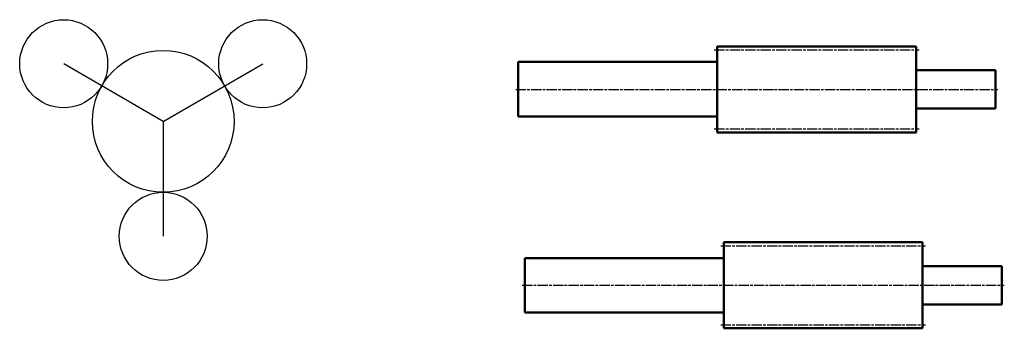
# Model space of a CAD drawing. Header units: millimetres. Extents: x 507 to 1653, y 2733 to 3092.
import ezdxf

# ---------------------------------------------------------------- set-up
doc = ezdxf.new("R2010")
doc.units = ezdxf.units.MM
doc.linetypes.add('AM_ISO08W050', pattern=[18, 12, -1.5, 3, -1.5])
doc.layers.add('AM_0', color=7, linetype='Continuous', lineweight=50)
doc.layers.add('AM_7', color=4, linetype='AM_ISO08W050', lineweight=25)

msp = doc.modelspace()

# ---------------------------------------------------------------- linework, layer by layer
for q in [(558.1, 3040.9), (789.8, 3040.9), (674, 2974), (674, 2974), (674, 2974), (674, 2840.3), (674, 2974)]:
    msp.add_line((674, 2974), q)
for centre, radius in [((558.1, 3040.9), 51.2), ((789.8, 3040.9), 51.2), ((674, 2974), 82.5), ((674, 2840.3), 51.2)]:
    msp.add_circle(centre, radius)
at = {"layer": 'AM_0'}
for p, q in [((1319.1, 3061.2), (1550.8, 3061.2)), ((1319.1, 3061.2), (1319.1, 2961.2)), ((1550.8, 3061.2), (1550.8, 2961.2)), ((1087.4, 3043), (1319.1, 3043)), ((1087.4, 3043), (1087.4, 2979.5)), ((1319.1, 3043), (1319.1, 2979.5)), ((1550.8, 3033.6), (1642.9, 3033.6)), ((1550.8, 3033.6), (1550.8, 2988.8)), ((1642.9, 3033.6), (1642.9, 2988.8)), ((1550.8, 2988.8), (1642.9, 2988.8)), ((1087.4, 2979.5), (1319.1, 2979.5)), ((1319.1, 2961.2), (1550.8, 2961.2)), ((1326.6, 2833.4), (1558.2, 2833.4)), ((1326.6, 2833.4), (1326.6, 2733.4)), ((1558.2, 2833.4), (1558.2, 2733.4)), ((1094.9, 2815.1), (1326.6, 2815.1)), ((1094.9, 2815.1), (1094.9, 2751.7)), ((1326.6, 2815.1), (1326.6, 2751.7)), ((1558.2, 2805.8), (1650.3, 2805.8)), ((1558.2, 2805.8), (1558.2, 2761)), ((1650.3, 2805.8), (1650.3, 2761)), ((1094.9, 2751.7), (1326.6, 2751.7)), ((1558.2, 2761), (1650.3, 2761)), ((1326.6, 2733.4), (1558.2, 2733.4))]:
    msp.add_line(p, q, dxfattribs=at)
at = {"layer": 'AM_7'}
for p, q in [((1315.6, 3057.2), (1554.3, 3057.2)), ((1084.4, 3011.2), (1645.9, 3011.2)), ((1315.6, 2965.2), (1554.3, 2965.2)), ((1323.1, 2829.4), (1561.7, 2829.4)), ((1091.9, 2783.4), (1653.3, 2783.4)), ((1323.1, 2737.4), (1561.7, 2737.4))]:
    msp.add_line(p, q, dxfattribs=at)

doc.saveas('drawing.dxf')
